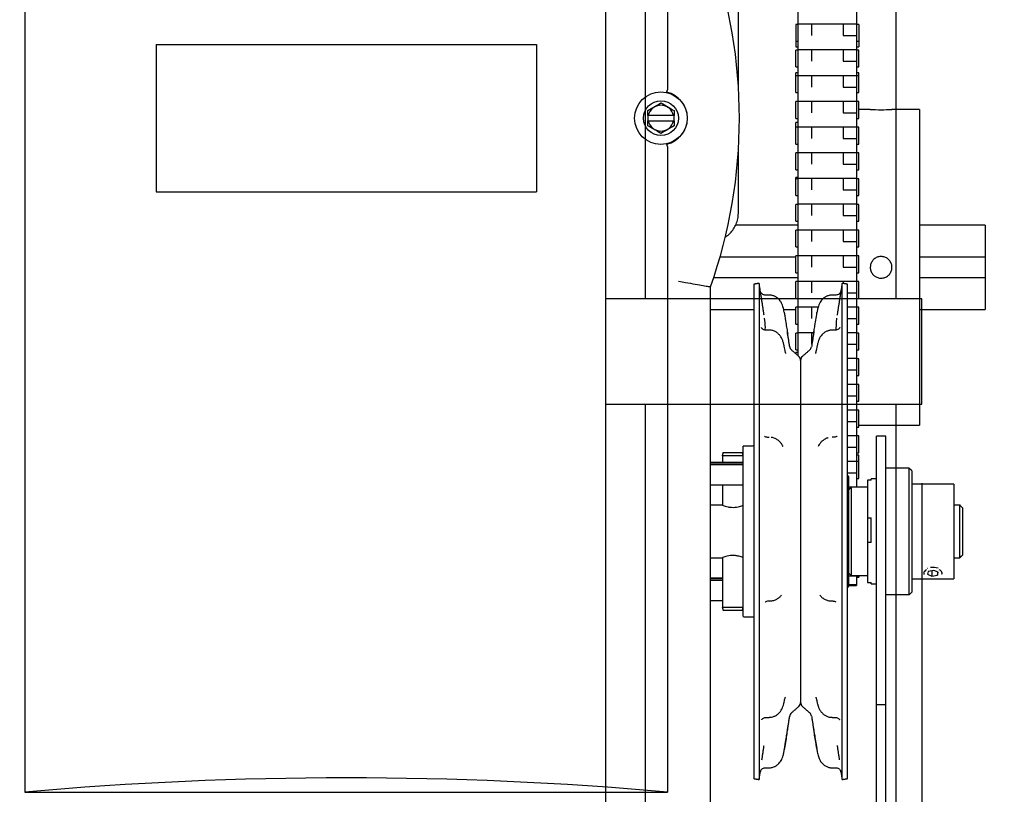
# Model space of a CAD drawing. Header units: inches. Extents: x 169.6 to 213.8, y 195 to 266.5.
# Tile 25 of 49: x 206.543 to 207.128, y 204.447 to 204.907. Entities that reach past the tile are written whole.
import ezdxf

# ---------------------------------------------------------------- set-up
doc = ezdxf.new("R2010")
doc.units = ezdxf.units.IN
doc.header["$LTSCALE"] = 0.25
doc.header["$MEASUREMENT"] = 0
doc.layers.add('ANNOTATIONS', color=1, linetype='Continuous')
doc.layers.add('RHX RH F.O.H.', color=7, linetype='Continuous')
doc.styles.add('ARIAL', font='arial.ttf', dxfattribs={"height": 0.09375})
doc.dimstyles.new('STANDARD$0', dxfattribs={"dimtxt": 0.09375, "dimasz": 0.09375, "dimexe": 0.03125, "dimexo": 0.046875, "dimgap": 0.09, "dimtad": 0, "dimtih": 1, "dimtoh": 1, "dimdec": 4, "dimzin": 0, "dimdsep": 46, "dimtxsty": 'ARIAL', "dimcen": 0.09, "dimadec": 0, "dimazin": 0, "dimtfac": 1, "dimtdec": 4, "dimtofl": 0, "dimtmove": 0, "dimatfit": 1, "dimfxl": 1, "dimtolj": 1, "dimtzin": 0, "dimarcsym": 0})

# ---------------------------------------------------------------- blocks, each defined once
blk = doc.blocks.new('*D62')
at = {"layer": 'ANNOTATIONS', "color": 0, "lineweight": -2, "transparency": 16777216}
for p, q in [((207.07873, 204.63212), (207.07873, 203.04379)), ((206.70373, 203.64149), (206.70373, 203.04379)), ((206.60998, 203.07504), (206.51623, 203.07504)), ((207.17248, 203.07504), (207.26623, 203.07504))]:
    blk.add_line(p, q, dxfattribs=at)
at = {"layer": 'ANNOTATIONS', "color": 0, "transparency": 16777216}
for points in [[(206.60998, 203.09066), (206.60998, 203.05941), (206.70373, 203.07504)], [(207.17248, 203.09066), (207.17248, 203.05941), (207.07873, 203.07504)]]:
    blk.add_solid(points, dxfattribs=at)
at = {"layer": 'defpoints', "color": 0, "transparency": 16777216}
for p in [(207.07873, 204.67899), (206.70373, 203.68837), (206.70373, 203.07504)]:
    blk.add_point(p, dxfattribs=at)
at = {"layer": 'ANNOTATIONS', "color": 0, "transparency": 16777216, "insert": (207.51933, 203.07504), "char_height": 0.09375, "attachment_point": 5, "style": 'ARIAL'}
blk.add_mtext('\\A1;5 1/2"', dxfattribs=at)

msp = doc.modelspace()

# ---------------------------------------------------------------- linework, layer by layer
at = {"layer": 'RHX RH F.O.H.', "linetype": 'Continuous'}
for p, q in [((206.54651, 205.24878), (206.54651, 204.44878)), ((206.92776, 205.24878), (206.92776, 204.86564)), ((206.89123, 200.46024), (206.89123, 205.21024)), ((207.00523, 204.70776), (207.00523, 205.06687)), ((207.03998, 205.06687), (207.03998, 204.62967)), ((206.91467, 204.74149), (206.91467, 204.96024)), ((207.06338, 204.74149), (207.06338, 204.96024)), ((207.00385, 204.90446), (207.00385, 204.89105)), ((207.01323, 204.90473), (207.01323, 204.89778)), ((207.03198, 204.90473), (207.03198, 204.89778)), ((207.04135, 204.90446), (207.04135, 204.89105)), ((207.03198, 204.89778), (207.03998, 204.89778)), ((206.62429, 204.89253), (206.62429, 204.80503)), ((206.62429, 204.89253), (206.84999, 204.89253)), ((206.84999, 204.89253), (206.84999, 204.80503)), ((207.00385, 204.87919), (207.00385, 204.88919)), ((207.01323, 204.88946), (207.01323, 204.88251)), ((207.03198, 204.88946), (207.03198, 204.88251)), ((207.04135, 204.87919), (207.04135, 204.88919)), ((207.03198, 204.88251), (207.03998, 204.88251)), ((207.00385, 204.86393), (207.00385, 204.87572)), ((207.01323, 204.87419), (207.01323, 204.86724)), ((207.03198, 204.87419), (207.03198, 204.86724)), ((207.04135, 204.86393), (207.04135, 204.87572)), ((207.03198, 204.86724), (207.03998, 204.86724)), ((207.01323, 204.85893), (207.01323, 204.85198)), ((207.03198, 204.85893), (207.03198, 204.85198)), ((207.00385, 204.84866), (207.00385, 204.85866)), ((207.04135, 204.84866), (207.04135, 204.85866)), ((207.07722, 204.85399), (207.07722, 204.66649)), ((206.91608, 204.85028), (206.91608, 204.84728)), ((206.93141, 204.85028), (206.91637, 204.85028)), ((206.91637, 204.84728), (206.93141, 204.84728)), ((206.9317, 204.84728), (206.9317, 204.85028)), ((207.03198, 204.85198), (207.03998, 204.85198)), ((207.00385, 204.83339), (207.00385, 204.84616)), ((207.01323, 204.84366), (207.01323, 204.83671)), ((207.03198, 204.84366), (207.03198, 204.83671)), ((207.04135, 204.83339), (207.04135, 204.84339)), ((207.03198, 204.83671), (207.03998, 204.83671)), ((206.92776, 204.83191), (206.92776, 204.44878)), ((207.00385, 204.81813), (207.00385, 204.82813)), ((207.01323, 204.82839), (207.01323, 204.82144)), ((207.03198, 204.82839), (207.03198, 204.82144)), ((207.04135, 204.81813), (207.04135, 204.82813)), ((207.03198, 204.82144), (207.03998, 204.82144)), ((207.00385, 204.80286), (207.00385, 204.8135)), ((207.01323, 204.81313), (207.01323, 204.80618)), ((207.03198, 204.81313), (207.03198, 204.80618)), ((207.04135, 204.80286), (207.04135, 204.81286)), ((206.62429, 204.80503), (206.84999, 204.80503)), ((207.03198, 204.80618), (207.03998, 204.80618)), ((207.00385, 204.78759), (207.00385, 204.79759)), ((207.01323, 204.79786), (207.01323, 204.79091)), ((207.03198, 204.79786), (207.03198, 204.79091)), ((207.04135, 204.78759), (207.04135, 204.79759)), ((207.03198, 204.79091), (207.03998, 204.79091)), ((207.11623, 204.78524), (207.11623, 204.73524)), ((207.00385, 204.77233), (207.00385, 204.78233)), ((207.01323, 204.78259), (207.01323, 204.77564)), ((207.03198, 204.78259), (207.03198, 204.77564)), ((207.04135, 204.77233), (207.04135, 204.78233)), ((207.03198, 204.77564), (207.03998, 204.77564)), ((206.95898, 204.76649), (207.00385, 204.76649)), ((207.00385, 204.75706), (207.00385, 204.76706)), ((207.01323, 204.76733), (207.01323, 204.76037)), ((207.03198, 204.76733), (207.03198, 204.76037)), ((207.04135, 204.75706), (207.04135, 204.76706)), ((207.07722, 204.76649), (207.11623, 204.76649)), ((207.03198, 204.76037), (207.03998, 204.76037)), ((207.00523, 204.75399), (206.95513, 204.75399)), ((207.11623, 204.75399), (207.07722, 204.75399)), ((206.95331, 204.44253), (206.95331, 204.74868)), ((206.97893, 204.75023), (206.97893, 204.45675)), ((206.98214, 204.75074), (206.98214, 204.45624)), ((207.00385, 204.74179), (207.00385, 204.75179)), ((207.01323, 204.75206), (207.01323, 204.74511)), ((207.03139, 204.45624), (207.03139, 204.75074)), ((207.03198, 204.75206), (207.03198, 204.75065)), ((207.0346, 204.45675), (207.0346, 204.75023)), ((207.04135, 204.74179), (207.04135, 204.75179)), ((207.0346, 204.74511), (207.03998, 204.74511)), ((207.07873, 204.74149), (206.89123, 204.74149)), ((207.00385, 204.72652), (207.00385, 204.73652)), ((207.01323, 204.73679), (207.01323, 204.72984)), ((207.04135, 204.72652), (207.04135, 204.73652)), ((207.07873, 204.67899), (207.07873, 204.74149)), ((207.0346, 204.72984), (207.03998, 204.72984)), ((207.00385, 204.71126), (207.00385, 204.72126)), ((207.01323, 204.72152), (207.01323, 204.71457)), ((207.04135, 204.71126), (207.04135, 204.72126)), ((207.0346, 204.71457), (207.03998, 204.71457)), ((207.00385, 204.7097), (207.00385, 204.70899)), ((207.00676, 204.70499), (207.00676, 204.50199)), ((207.04135, 204.69599), (207.04135, 204.70599)), ((207.0346, 204.69931), (207.03998, 204.69931)), ((207.04135, 204.68072), (207.04135, 204.69072)), ((207.0346, 204.68404), (207.03998, 204.68404)), ((206.89123, 204.67899), (207.07873, 204.67899)), ((206.91467, 200.46024), (206.91467, 204.67899)), ((207.06338, 200.46024), (207.06338, 204.67899)), ((207.04135, 204.66546), (207.04135, 204.67546)), ((207.0346, 204.66877), (207.03998, 204.66877)), ((206.98688, 204.65938), (206.98804, 204.65938)), ((207.02665, 204.65938), (207.02549, 204.65938)), ((207.04135, 204.65019), (207.04135, 204.66019)), ((207.05186, 204.42739), (207.05186, 204.65999)), ((207.05726, 204.42739), (207.05726, 204.65999)), ((206.96094, 204.65037), (206.97221, 204.65037)), ((206.97276, 204.56097), (206.97276, 204.65409)), ((207.0346, 204.65351), (207.03998, 204.65351)), ((207.04135, 204.63492), (207.04135, 204.64881)), ((206.95331, 204.64428), (206.97276, 204.64428)), ((206.95331, 204.64327), (206.97276, 204.64327)), ((206.96038, 204.64837), (206.96038, 204.64444)), ((206.97276, 204.64837), (206.96038, 204.64837)), ((207.0346, 204.63824), (207.03998, 204.63824)), ((207.07126, 204.56599), (207.07126, 204.64099)), ((207.07276, 204.63949), (207.07276, 204.56749)), ((206.96038, 204.63124), (206.96038, 204.61905)), ((207.03526, 204.63617), (207.03526, 204.57081)), ((207.04651, 204.63395), (207.04651, 204.5732)), ((207.04866, 204.63395), (207.04651, 204.63395)), ((207.04866, 204.63395), (207.04866, 204.63467)), ((207.09776, 204.63162), (207.09776, 204.57537)), ((207.03676, 204.62967), (207.03676, 204.57732)), ((207.10126, 204.58789), (207.10126, 204.61909)), ((207.10276, 204.61759), (207.10276, 204.58939)), ((207.04651, 204.61159), (207.04866, 204.61159)), ((207.04866, 204.59685), (207.04866, 204.61159)), ((207.04866, 204.59685), (207.04651, 204.59685)), ((206.96038, 204.58794), (206.96038, 204.55862)), ((207.08254, 204.57978), (207.08212, 204.57814)), ((207.08213, 204.58166), (207.08229, 204.58171)), ((207.08584, 204.58034), (207.08254, 204.57978)), ((207.08469, 204.58015), (207.08469, 204.57702)), ((207.08841, 204.57922), (207.08584, 204.58034)), ((207.08799, 204.57941), (207.08799, 204.57759)), ((207.08799, 204.57759), (207.08841, 204.57922)), ((206.95331, 204.57558), (206.96038, 204.57558)), ((206.95331, 204.57458), (206.96038, 204.57458)), ((207.03998, 204.57685), (207.03526, 204.57685)), ((207.03998, 204.57732), (207.03998, 204.57141)), ((207.04135, 204.57732), (207.04135, 204.57641)), ((207.04651, 204.5732), (207.04866, 204.5732)), ((207.04866, 204.57232), (207.04866, 204.5732)), ((207.08212, 204.57814), (207.08469, 204.57702)), ((207.08469, 204.57702), (207.08799, 204.57759)), ((206.96038, 204.55862), (206.97276, 204.55862)), ((206.97221, 204.55662), (206.96094, 204.55662)), ((206.97276, 204.5529), (206.97276, 204.55862)), ((207.05726, 204.50049), (207.05186, 204.50049)), ((206.54651, 204.44878), (206.92776, 204.44878))]:
    msp.add_line(p, q, dxfattribs=at)
at = {"layer": 'RHX RH F.O.H.'}
msp.add_line((206.89123, 204.21024), (206.89123, 205.21024), dxfattribs=at)
at = {"layer": 'RHX RH F.O.H.', "linetype": 'Continuous'}
for radius in [0.01562, 0.01035]:
    msp.add_circle((206.92389, 204.84878), radius, dxfattribs=at)
for centre, radius, start, end in [((206.66992, 204.84878), 0.30055, 340.54663, 19.45337), ((206.92389, 204.84878), 0.01575, 282.58669, 77.41331), ((206.92389, 204.84878), 0.00767, 11.27622, 168.72378), ((207.05453, 204.94761), 0.09384, 266.07417, 273.8776), ((206.92389, 204.84878), 0.00767, 191.27622, 348.72378), ((207.00338, 204.71359), 0.00312, 189, 228.32635), ((207.01015, 204.71359), 0.00313, 311.67365, 351), ((207.00364, 204.70499), 0.00313, 0, 48.32635), ((207.00989, 204.70499), 0.00312, 131.67365, 180), ((207.08526, 204.56956), 0.0125, 75.48958, 96.39516), ((207.00364, 204.50199), 0.00313, 311.67365, 0), ((207.00989, 204.50199), 0.00312, 180, 228.32635), ((207.00338, 204.49339), 0.00312, 131.67365, 171), ((207.01015, 204.49339), 0.00313, 9, 48.32635)]:
    msp.add_arc(centre, radius, start, end, dxfattribs=at)
msp.add_ellipse((206.73714, 203.73553), major_axis=(1.25, 0), ratio=0.57735, start_param=1.417699, end_param=1.723894, dxfattribs=at)
for points in [[(206.96982, 204.86844), (206.96982, 204.94102)], [(207.00523, 204.90446), (207.00385, 204.90446)], [(207.00523, 204.90473), (207.03998, 204.90473)], [(207.04135, 204.90446), (207.03998, 204.90446)], [(207.00385, 204.89446), (207.00523, 204.89446)], [(207.03998, 204.89446), (207.04135, 204.89446)], [(207.00385, 204.89105), (207.00523, 204.89105)], [(207.00523, 204.88919), (207.00385, 204.88919)], [(207.00523, 204.88946), (207.03998, 204.88946)], [(207.03998, 204.89105), (207.04135, 204.89105)], [(207.04135, 204.88919), (207.03998, 204.88919)], [(207.00385, 204.87919), (207.00523, 204.87919)], [(207.03998, 204.87919), (207.04135, 204.87919)], [(207.00523, 204.87572), (207.00385, 204.87572)], [(207.00523, 204.87393), (207.00385, 204.87393)], [(207.00523, 204.87419), (207.03998, 204.87419)], [(207.04135, 204.87572), (207.03998, 204.87572)], [(207.04135, 204.87393), (207.03998, 204.87393)], [(206.92776, 204.86564), (206.92776, 204.86559)], [(207.00385, 204.86393), (207.00523, 204.86393)], [(207.00523, 204.85893), (207.03998, 204.85893)], [(207.03998, 204.86393), (207.04135, 204.86393)], [(206.91608, 204.85028), (206.91608, 204.85329)], [(206.9317, 204.85329), (206.9317, 204.85028)], [(207.00523, 204.85866), (207.00385, 204.85866)], [(207.04135, 204.85866), (207.03998, 204.85866)], [(207.04811, 204.85399), (207.04135, 204.85399)], [(207.07722, 204.85399), (207.06088, 204.85399)], [(206.91608, 204.85028), (206.91637, 204.85028)], [(206.91637, 204.84728), (206.91608, 204.84728)], [(206.93141, 204.85028), (206.9317, 204.85028)], [(206.9317, 204.84728), (206.93141, 204.84728)], [(207.00385, 204.84866), (207.00523, 204.84866)], [(207.03998, 204.84866), (207.04135, 204.84866)], [(207.00523, 204.84616), (207.00385, 204.84616)], [(207.00523, 204.84339), (207.00385, 204.84339)], [(207.00523, 204.84366), (207.03998, 204.84366)], [(207.04135, 204.84339), (207.03998, 204.84339)], [(206.92776, 204.83196), (206.92776, 204.83191)], [(207.00385, 204.83339), (207.00523, 204.83339)], [(207.03998, 204.83339), (207.04135, 204.83339)], [(206.96982, 204.79239), (206.96982, 204.82912)], [(207.00523, 204.82813), (207.00385, 204.82813)], [(207.00523, 204.82839), (207.03998, 204.82839)], [(207.04135, 204.82813), (207.03998, 204.82813)], [(207.00385, 204.81813), (207.00523, 204.81813)], [(207.03998, 204.81813), (207.04135, 204.81813)], [(207.00523, 204.8135), (207.00385, 204.8135)], [(207.00523, 204.81286), (207.00385, 204.81286)], [(207.00523, 204.81313), (207.03998, 204.81313)], [(207.04135, 204.81286), (207.03998, 204.81286)], [(207.00385, 204.80286), (207.00523, 204.80286)], [(207.03998, 204.80286), (207.04135, 204.80286)], [(207.00523, 204.79759), (207.00385, 204.79759)], [(207.00523, 204.79786), (207.03998, 204.79786)], [(207.04135, 204.79759), (207.03998, 204.79759)], [(207.00523, 204.78524), (206.96816, 204.78524)], [(207.00385, 204.78759), (207.00523, 204.78759)], [(207.03998, 204.78759), (207.04135, 204.78759)], [(207.11623, 204.78524), (207.07722, 204.78524)], [(207.00523, 204.78233), (207.00385, 204.78233)], [(207.00523, 204.78259), (207.03998, 204.78259)], [(207.04135, 204.78233), (207.03998, 204.78233)], [(207.00385, 204.77233), (207.00523, 204.77233)], [(207.03998, 204.77233), (207.04135, 204.77233)], [(207.00523, 204.76706), (207.00385, 204.76706)], [(207.00523, 204.76733), (207.03998, 204.76733)], [(207.04135, 204.76706), (207.03998, 204.76706)], [(207.00385, 204.75706), (207.00523, 204.75706)], [(207.03998, 204.75706), (207.04135, 204.75706)], [(206.95331, 204.74868), (206.95309, 204.74872)], [(206.98214, 204.75074), (206.97893, 204.75023)], [(206.98338, 204.74288), (206.98214, 204.75074)], [(207.00523, 204.75179), (207.00385, 204.75179)], [(207.00523, 204.75206), (207.03998, 204.75206)], [(207.03139, 204.75074), (207.03016, 204.74301)], [(207.0346, 204.75023), (207.03139, 204.75074)], [(207.04135, 204.75179), (207.03998, 204.75179)], [(206.98804, 204.74377), (206.98588, 204.74377)], [(207.02765, 204.74377), (207.02549, 204.74377)], [(207.03016, 204.74301), (207.02971, 204.74013)], [(206.98512, 204.73184), (206.98382, 204.74013)], [(207.00385, 204.74179), (207.00523, 204.74179)], [(207.00523, 204.73652), (207.00385, 204.73652)], [(207.00523, 204.73679), (207.01722, 204.73679)], [(207.02971, 204.74013), (207.02841, 204.73184)], [(207.0346, 204.73679), (207.03998, 204.73679)], [(207.03998, 204.74179), (207.04135, 204.74179)], [(207.04135, 204.73652), (207.03998, 204.73652)], [(206.95331, 204.73524), (206.97893, 204.73524)], [(206.99671, 204.73524), (207.00385, 204.73524)], [(206.997, 204.73365), (206.99722, 204.73227)], [(207.01631, 204.73227), (207.01653, 204.73365)], [(207.07722, 204.73524), (207.11623, 204.73524)], [(207.00385, 204.72652), (207.00523, 204.72652)], [(207.03998, 204.72652), (207.04135, 204.72652)], [(206.98804, 204.72295), (206.98611, 204.72295)], [(207.00029, 204.7131), (206.9989, 204.72192)], [(207.00523, 204.72126), (207.00385, 204.72126)], [(207.00523, 204.72152), (207.01457, 204.72152)], [(207.01462, 204.72186), (207.01324, 204.7131)], [(207.02741, 204.72295), (207.02549, 204.72295)], [(207.0346, 204.72152), (207.03998, 204.72152)], [(207.04135, 204.72126), (207.03998, 204.72126)], [(207.00572, 204.70733), (207.0013, 204.71126)], [(207.00385, 204.71126), (207.00523, 204.71126)], [(207.00523, 204.7097), (207.00385, 204.7097)], [(207.01223, 204.71126), (207.00781, 204.70733)], [(207.03998, 204.71126), (207.04135, 204.71126)], [(207.0065, 204.70626), (207.00703, 204.70626)], [(207.0346, 204.70626), (207.03998, 204.70626)], [(207.04135, 204.70599), (207.03998, 204.70599)], [(207.03998, 204.69599), (207.04135, 204.69599)], [(207.0346, 204.69099), (207.03998, 204.69099)], [(207.04135, 204.69072), (207.03998, 204.69072)], [(207.03998, 204.68072), (207.04135, 204.68072)], [(207.0346, 204.67572), (207.03998, 204.67572)], [(207.04135, 204.67546), (207.03998, 204.67546)], [(207.04135, 204.66649), (207.07722, 204.66649)], [(207.0346, 204.66046), (207.03998, 204.66046)], [(207.03998, 204.66546), (207.04135, 204.66546)], [(207.04135, 204.66019), (207.03998, 204.66019)], [(207.05726, 204.65999), (207.05186, 204.65999)], [(206.96038, 204.64837), (206.96094, 204.65037)], [(206.97276, 204.64837), (206.97221, 204.65037)], [(206.97893, 204.6542), (206.97276, 204.65409)], [(207.03998, 204.65019), (207.04135, 204.65019)], [(207.04135, 204.64881), (207.03998, 204.64881)], [(206.97276, 204.64444), (206.95331, 204.64444)], [(207.0346, 204.64519), (207.03998, 204.64519)], [(207.04135, 204.64492), (207.03998, 204.64492)], [(207.07126, 204.64099), (207.05726, 204.64099)], [(207.07276, 204.63949), (207.07126, 204.64099)], [(206.95331, 204.63124), (206.97276, 204.63124)], [(207.03526, 204.63617), (207.0346, 204.63684)], [(207.03998, 204.63492), (207.04135, 204.63492)], [(207.05186, 204.63467), (207.04866, 204.63467)], [(207.09776, 204.63162), (207.07276, 204.63162)], [(207.03526, 204.62992), (207.03998, 204.62992)], [(207.03676, 204.62967), (207.03526, 204.62817)], [(207.04651, 204.62967), (207.03676, 204.62967)], [(206.96035, 204.61909), (206.95331, 204.61909)], [(207.10126, 204.61909), (207.09776, 204.61909)], [(207.10276, 204.61759), (207.10126, 204.61909)], [(206.95331, 204.58789), (206.96035, 204.58789)], [(207.09776, 204.58789), (207.10126, 204.58789)], [(207.10126, 204.58789), (207.10276, 204.58939)], [(207.03526, 204.57882), (207.03676, 204.57732)], [(207.0798, 204.57866), (207.07999, 204.57814)], [(206.96038, 204.57575), (206.95331, 204.57575)], [(207.03676, 204.57732), (207.04651, 204.57732)], [(207.03998, 204.57698), (207.04135, 204.57698)], [(207.03998, 204.57641), (207.04135, 204.57641)], [(207.07276, 204.57537), (207.09776, 204.57537)], [(207.0346, 204.57015), (207.03526, 204.57081)], [(207.03526, 204.57198), (207.03998, 204.57198)], [(207.03526, 204.57141), (207.03998, 204.57141)], [(207.04866, 204.57232), (207.05186, 204.57232)], [(207.07126, 204.56599), (207.07276, 204.56749)], [(206.95331, 204.56255), (206.96038, 204.56255)], [(206.97276, 204.55862), (206.97276, 204.56097)], [(206.98735, 204.56221), (206.98832, 204.56221)], [(207.02521, 204.56221), (207.02618, 204.56221)], [(207.05726, 204.56599), (207.07126, 204.56599)], [(206.96094, 204.55662), (206.96038, 204.55862)], [(206.97221, 204.55662), (206.97276, 204.55862)], [(206.97276, 204.5529), (206.97893, 204.55279)], [(207.0013, 204.49573), (207.00572, 204.49966)], [(207.00781, 204.49966), (207.01223, 204.49573)], [(206.98623, 204.49312), (206.98804, 204.49312)], [(206.9989, 204.48507), (207.00029, 204.49388)], [(207.01324, 204.49388), (207.01462, 204.48513)], [(207.02549, 204.49312), (207.0273, 204.49312)], [(206.98382, 204.468), (206.98512, 204.4765)], [(206.997, 204.47334), (206.99722, 204.47471)], [(207.01631, 204.47471), (207.01653, 204.47334)], [(207.02841, 204.4765), (207.02971, 204.468)], [(206.98588, 204.46322), (206.98804, 204.46322)], [(207.02549, 204.46322), (207.02765, 204.46322)], [(206.97893, 204.45675), (206.98214, 204.45624)], [(206.98214, 204.45624), (206.98288, 204.46089)], [(206.98297, 204.46152), (206.98286, 204.46091)], [(207.03066, 204.46086), (207.03139, 204.45624)], [(207.03139, 204.45624), (207.0346, 204.45675)]]:
    msp.add_open_spline(points, degree=1, dxfattribs=at)
for points, knots in [([(206.92732, 204.86415), (206.92732, 204.86415), (206.92733, 204.86415), (206.92736, 204.86418), (206.92743, 204.86434), (206.92753, 204.86466), (206.92765, 204.8651), (206.92772, 204.86543), (206.92776, 204.86559)], [0, 0, 0, 0, 0.011603, 0.133673, 0.350839, 0.567403, 0.783698, 1, 1, 1, 1]), ([(206.91608, 204.85329), (206.91747, 204.85409), (206.92008, 204.8556), (206.92268, 204.8571), (206.92389, 204.8578)], [0, 0, 0, 0, 0.532445, 1, 1, 1, 1]), ([(206.92389, 204.8578), (206.92528, 204.857), (206.92789, 204.85549), (206.93049, 204.85399), (206.9317, 204.85329)], [0, 0, 0, 0, 0.532445, 1, 1, 1, 1]), ([(206.91608, 204.84427), (206.91608, 204.84465), (206.91608, 204.84564), (206.91608, 204.84665), (206.91608, 204.84728)], [0, 0, 0, 0, 0.385069, 1, 1, 1, 1]), ([(206.9317, 204.84728), (206.9317, 204.84665), (206.9317, 204.84564), (206.9317, 204.84465), (206.9317, 204.84427)], [0, 0, 0, 0, 0.614931, 1, 1, 1, 1]), ([(206.92389, 204.83976), (206.9225, 204.84056), (206.91989, 204.84206), (206.91729, 204.84356), (206.91608, 204.84427)], [0, 0, 0, 0, 0.532445, 1, 1, 1, 1]), ([(206.9317, 204.84427), (206.93031, 204.84346), (206.9277, 204.84196), (206.92511, 204.84046), (206.92389, 204.83976)], [0, 0, 0, 0, 0.532445, 1, 1, 1, 1]), ([(206.92776, 204.83196), (206.92772, 204.83213), (206.92765, 204.83246), (206.92753, 204.83289), (206.92743, 204.83322), (206.92736, 204.83337), (206.92733, 204.8334), (206.92732, 204.8334), (206.92732, 204.8334)], [0, 0, 0, 0, 0.216302, 0.432597, 0.649161, 0.866327, 0.988397, 1, 1, 1, 1]), ([(206.96206, 204.77829), (206.96263, 204.77865), (206.96412, 204.77959), (206.96609, 204.78167), (206.96791, 204.78436), (206.96916, 204.78737), (206.96975, 204.7901), (206.9698, 204.79179), (206.96982, 204.79239)], [0, 0, 0, 0, 0.120195, 0.312965, 0.50572, 0.698459, 0.891182, 1, 1, 1, 1]), ([(207.05453, 204.76667), (207.05526, 204.7666), (207.0567, 204.76645), (207.05862, 204.76535), (207.06008, 204.76372), (207.06092, 204.76169), (207.06104, 204.75949), (207.06043, 204.75738), (207.05915, 204.7556), (207.05735, 204.75433), (207.05524, 204.75373), (207.05305, 204.75387), (207.05102, 204.75472), (207.04939, 204.75619), (207.04834, 204.75812), (207.04799, 204.76029), (207.04837, 204.76245), (207.04945, 204.76436), (207.05109, 204.76581), (207.05289, 204.76656), (207.05407, 204.76664), (207.05453, 204.76667)], [0, 0, 0, 0, 0.053603, 0.107202, 0.160881, 0.214612, 0.268257, 0.321812, 0.375414, 0.429125, 0.48284, 0.536444, 0.589998, 0.64364, 0.69737, 0.751052, 0.804625, 0.858197, 0.911878, 0.965608, 1, 1, 1, 1]), ([(206.93434, 204.75199), (206.93436, 204.75199), (206.93572, 204.75175), (206.93917, 204.75114), (206.94437, 204.75023), (206.94911, 204.74941), (206.95237, 204.74884), (206.95285, 204.74876), (206.95309, 204.74872)], [0, 0, 0, 0, 0.002243, 0.14162, 0.359137, 0.573676, 0.786815, 1, 1, 1, 1]), ([(206.98588, 204.74381), (206.98562, 204.74381), (206.98505, 204.74381), (206.98429, 204.74415), (206.98369, 204.74462), (206.98329, 204.74511), (206.98305, 204.74554), (206.98293, 204.74584), (206.98288, 204.746), (206.98286, 204.74609), (206.98285, 204.74614), (206.98285, 204.74613), (206.98285, 204.74612)], [0, 0, 0, 0, 0.1590981, 0.3423397, 0.4954443, 0.6243767, 0.7281185, 0.7984392, 0.8430083, 0.8879354, 0.9537413, 1, 1, 1, 1]), ([(206.98382, 204.74013), (206.98379, 204.74032), (206.98363, 204.74134), (206.98349, 204.74219), (206.98338, 204.74288)], [0, 0, 0, 0, 0.191367, 1, 1, 1, 1]), ([(206.997, 204.73365), (206.99692, 204.73415), (206.99669, 204.73553), (206.99617, 204.73751), (206.9952, 204.73961), (206.99391, 204.74134), (206.99224, 204.74267), (206.99038, 204.74347), (206.98897, 204.74382), (206.98817, 204.74374), (206.98804, 204.74372)], [0, 0, 0, 0, 0.101615, 0.282188, 0.413057, 0.565122, 0.714733, 0.837733, 0.973401, 1, 1, 1, 1]), ([(207.02549, 204.74372), (207.02536, 204.74373), (207.02457, 204.74383), (207.02321, 204.74348), (207.02159, 204.74281), (207.02027, 204.74187), (207.01919, 204.74077), (207.0183, 204.7395), (207.01759, 204.73804), (207.01703, 204.73632), (207.01672, 204.73483), (207.01657, 204.7339), (207.01653, 204.73365)], [0, 0, 0, 0, 0.0279185, 0.1597197, 0.2748914, 0.3815897, 0.4836925, 0.5849345, 0.693072, 0.8091617, 0.9502252, 1, 1, 1, 1]), ([(207.03067, 204.74608), (207.03066, 204.74605), (207.03064, 204.746), (207.03058, 204.74579), (207.03041, 204.74537), (207.03, 204.74475), (207.02924, 204.74414), (207.02839, 204.74378), (207.02784, 204.74381), (207.02765, 204.74382)], [0, 0, 0, 0, 0.067484, 0.124275, 0.211029, 0.392677, 0.629108, 0.867353, 1, 1, 1, 1]), ([(206.99722, 204.73227), (206.99736, 204.73141), (206.99774, 204.72903), (206.99831, 204.72551), (206.99885, 204.72221), (206.99902, 204.72115), (206.9991, 204.72061)], [0, 0, 0, 0, 0.160308, 0.440949, 0.719875, 1, 1, 1, 1]), ([(207.01443, 204.72061), (207.01447, 204.72085), (207.01457, 204.72157), (207.01495, 204.72386), (207.01557, 204.72767), (207.01606, 204.73074), (207.01631, 204.73227)], [0, 0, 0, 0, 0.145166, 0.42978, 0.715325, 1, 1, 1, 1]), ([(206.98577, 204.72302), (206.9858, 204.72351), (206.98592, 204.72583), (206.98563, 204.72817), (206.9854, 204.73002)], [0, 0, 0, 0, 0.2093595, 1, 1, 1, 1]), ([(207.02813, 204.73002), (207.02806, 204.7295), (207.02777, 204.72715), (207.02775, 204.7248), (207.02773, 204.72298)], [0, 0, 0, 0, 0.223137, 1, 1, 1, 1]), ([(206.98611, 204.72302), (206.9859, 204.723), (206.98537, 204.72297), (206.98464, 204.7233), (206.98404, 204.72374), (206.98371, 204.72414), (206.98356, 204.72438), (206.98352, 204.72448), (206.98353, 204.72446), (206.98353, 204.72445)], [0, 0, 0, 0, 0.140781, 0.353617, 0.53114, 0.679625, 0.808807, 0.953059, 1, 1, 1, 1]), ([(206.9968, 204.71442), (206.99676, 204.71461), (206.99661, 204.71538), (206.99619, 204.71677), (206.99541, 204.71852), (206.99427, 204.72014), (206.99285, 204.72145), (206.99118, 204.72238), (206.98955, 204.72291), (206.98847, 204.72289), (206.98804, 204.72289)], [0, 0, 0, 0, 0.0485271, 0.1907125, 0.3354618, 0.4815515, 0.6279857, 0.7607798, 0.9046485, 1, 1, 1, 1]), ([(207.02549, 204.72288), (207.02512, 204.7229), (207.02415, 204.72293), (207.02266, 204.72249), (207.02114, 204.72174), (207.01989, 204.72075), (207.01884, 204.71958), (207.01799, 204.71825), (207.01734, 204.71675), (207.01694, 204.71545), (207.01678, 204.71467), (207.01673, 204.71443)], [0, 0, 0, 0, 0.081049, 0.216224, 0.338209, 0.455439, 0.569081, 0.685356, 0.807506, 0.93848, 1, 1, 1, 1]), ([(207.03, 204.72446), (207.03, 204.72445), (207.02999, 204.72444), (207.02985, 204.72417), (207.02948, 204.72372), (207.02878, 204.72323), (207.02802, 204.72293), (207.02754, 204.72299), (207.02742, 204.723)], [0, 0, 0, 0, 0.15649, 0.306762, 0.465159, 0.675282, 0.919887, 1, 1, 1, 1]), ([(206.99717, 204.71266), (206.99711, 204.71296), (206.997, 204.71355), (206.99688, 204.71406), (206.99682, 204.71432)], [0, 0, 0, 0, 0.497037, 1, 1, 1, 1]), ([(207.01671, 204.71433), (207.01665, 204.71407), (207.01653, 204.71356), (207.01642, 204.71294), (207.01636, 204.71263)], [0, 0, 0, 0, 0.503022, 1, 1, 1, 1]), ([(206.998, 204.70913), (206.99799, 204.70915), (206.99797, 204.70921), (206.9978, 204.7098), (206.99753, 204.71091), (206.99731, 204.71194), (206.99718, 204.71264), (206.99717, 204.71268)], [0, 0, 0, 0, 0.152652, 0.381109, 0.663299, 0.979732, 1, 1, 1, 1]), ([(207.01636, 204.71269), (207.01624, 204.71208), (207.016, 204.71091), (207.01573, 204.70979), (207.01554, 204.70917), (207.01554, 204.70917), (207.01554, 204.70918)], [0, 0, 0, 0, 0.325084, 0.627333, 0.871758, 1, 1, 1, 1]), ([(206.98673, 204.65945), (206.98654, 204.65945), (206.98595, 204.65944), (206.98539, 204.65985), (206.98522, 204.66005), (206.98525, 204.66), (206.98526, 204.65999)], [0, 0, 0, 0, 0.190479, 0.57205, 0.936456, 1, 1, 1, 1]), ([(206.99635, 204.65398), (206.99619, 204.65429), (206.9958, 204.65505), (206.99484, 204.65632), (206.99341, 204.65767), (206.99159, 204.65868), (206.99017, 204.65923), (206.98938, 204.65926), (206.98932, 204.65926)], [0, 0, 0, 0, 0.136486, 0.344687, 0.552819, 0.765127, 0.98229, 1, 1, 1, 1]), ([(207.02304, 204.65898), (207.02291, 204.65896), (207.02211, 204.65881), (207.02084, 204.6581), (207.01936, 204.65701), (207.01823, 204.65574), (207.01753, 204.65472), (207.01725, 204.65414), (207.01718, 204.65398)], [0, 0, 0, 0, 0.045338, 0.275513, 0.490905, 0.698786, 0.917209, 1, 1, 1, 1]), ([(207.02826, 204.65998), (207.02826, 204.65998), (207.02825, 204.65997), (207.02781, 204.65956), (207.02711, 204.65945), (207.02677, 204.65939)], [0, 0, 0, 0, 0.28781, 0.65095, 1, 1, 1, 1]), ([(206.96035, 204.61906), (206.96033, 204.61907), (206.96027, 204.61909), (206.96085, 204.61886), (206.96199, 204.61846), (206.9637, 204.61802), (206.96576, 204.61775), (206.96783, 204.6178), (206.96971, 204.6181), (206.97129, 204.61854), (206.97241, 204.61895), (206.97275, 204.61909), (206.97276, 204.61909), (206.97276, 204.61909)], [0, 0, 0, 0, 0.04579, 0.144714, 0.246717, 0.355465, 0.465179, 0.566963, 0.664771, 0.768224, 0.878394, 0.98633, 1, 1, 1, 1]), ([(206.97276, 204.58789), (206.9727, 204.58792), (206.97257, 204.58797), (206.97159, 204.58834), (206.9701, 204.58879), (206.96815, 204.58916), (206.96604, 204.58924), (206.96408, 204.58903), (206.96235, 204.58863), (206.96103, 204.5882), (206.9603, 204.58791), (206.96034, 204.58792), (206.96035, 204.58793)], [0, 0, 0, 0, 0.101767, 0.203367, 0.309347, 0.419989, 0.525527, 0.623749, 0.724043, 0.832107, 0.942232, 1, 1, 1, 1]), ([(207.08145, 204.58069), (207.08119, 204.58054), (207.08049, 204.58014), (207.07992, 204.5794), (207.07983, 204.57888), (207.0798, 204.57866)], [0, 0, 0, 0, 0.24795, 0.680364, 1, 1, 1, 1]), ([(207.09054, 204.57814), (207.0906, 204.57821), (207.09085, 204.57852), (207.09068, 204.57921), (207.09013, 204.58006), (207.08939, 204.58051), (207.08907, 204.58071)], [0, 0, 0, 0, 0.093581, 0.424246, 0.752164, 1, 1, 1, 1]), ([(206.98582, 204.56165), (206.98581, 204.56165), (206.9858, 204.56163), (206.98617, 204.56196), (206.98691, 204.56228), (206.98729, 204.5622), (206.98732, 204.56219)], [0, 0, 0, 0, 0.1934424, 0.5749166, 0.9678708, 1, 1, 1, 1]), ([(206.98831, 204.56225), (206.98843, 204.56224), (206.9893, 204.56215), (206.99085, 204.56252), (206.99274, 204.5633), (206.99428, 204.56439), (206.99502, 204.56523), (206.99538, 204.56563)], [0, 0, 0, 0, 0.04154, 0.309647, 0.554406, 0.785536, 1, 1, 1, 1]), ([(207.0182, 204.56563), (207.01842, 204.56535), (207.01903, 204.56458), (207.02046, 204.56349), (207.0224, 204.5626), (207.02407, 204.56217), (207.02501, 204.56226), (207.02523, 204.56228)], [0, 0, 0, 0, 0.145551, 0.40041, 0.659995, 0.923999, 1, 1, 1, 1]), ([(207.02615, 204.56215), (207.02644, 204.56215), (207.02711, 204.56214), (207.02768, 204.56169), (207.02772, 204.56164), (207.02773, 204.56162)], [0, 0, 0, 0, 0.290153, 0.681128, 1, 1, 1, 1]), ([(206.99673, 204.50114), (206.99677, 204.50129), (206.99691, 204.50181), (206.99704, 204.50246), (206.99714, 204.50292)], [0, 0, 0, 0, 0.290879, 1, 1, 1, 1]), ([(206.99714, 204.50285), (206.99723, 204.50329), (206.99743, 204.50417), (206.99762, 204.50486), (206.99775, 204.5052), (206.99771, 204.50512), (206.99771, 204.50512)], [0, 0, 0, 0, 0.357376, 0.714808, 0.99172, 1, 1, 1, 1]), ([(207.01582, 204.50511), (207.01583, 204.50508), (207.01586, 204.505), (207.01606, 204.5043), (207.01625, 204.50356), (207.01637, 204.50295), (207.01639, 204.50284)], [0, 0, 0, 0, 0.2406457, 0.5571285, 0.9209109, 1, 1, 1, 1]), ([(207.01639, 204.50288), (207.01645, 204.5026), (207.01658, 204.50198), (207.01672, 204.50145), (207.0168, 204.50117)], [0, 0, 0, 0, 0.450568, 1, 1, 1, 1]), ([(206.98804, 204.49318), (206.98852, 204.49318), (206.98959, 204.49318), (206.99114, 204.49369), (206.99261, 204.49447), (206.99383, 204.49549), (206.99486, 204.49669), (206.99568, 204.49804), (206.9963, 204.49954), (206.99662, 204.50058), (206.99673, 204.50109), (206.99673, 204.5011)], [0, 0, 0, 0, 0.1095608, 0.2451587, 0.3709492, 0.4913824, 0.6105097, 0.735271, 0.8597192, 0.9987989, 1, 1, 1, 1]), ([(207.01681, 204.50106), (207.01684, 204.50096), (207.01699, 204.50029), (207.01741, 204.49901), (207.01821, 204.49736), (207.0193, 204.49587), (207.02066, 204.49464), (207.02227, 204.49373), (207.02391, 204.49318), (207.02502, 204.49318), (207.02549, 204.49318)], [0, 0, 0, 0, 0.028526, 0.181958, 0.323687, 0.465027, 0.608332, 0.743643, 0.892253, 1, 1, 1, 1]), ([(206.98372, 204.49174), (206.98372, 204.49173), (206.98371, 204.4917), (206.98378, 204.49185), (206.98406, 204.49223), (206.98466, 204.49274), (206.98545, 204.4931), (206.98602, 204.49308), (206.98623, 204.49307)], [0, 0, 0, 0, 0.070182, 0.243056, 0.401973, 0.605341, 0.854898, 1, 1, 1, 1]), ([(207.02731, 204.49308), (207.02741, 204.49309), (207.02785, 204.49315), (207.02855, 204.49289), (207.02924, 204.49246), (207.02962, 204.49204), (207.02978, 204.49178), (207.02983, 204.49169), (207.02982, 204.49171), (207.02981, 204.49172)], [0, 0, 0, 0, 0.065708, 0.307433, 0.505697, 0.673742, 0.82023, 0.976274, 1, 1, 1, 1]), ([(206.9991, 204.4875), (206.99906, 204.48717), (206.99896, 204.4862), (206.99858, 204.48354), (206.99796, 204.47941), (206.99747, 204.47629), (206.99722, 204.47473)], [0, 0, 0, 0, 0.145166, 0.429777, 0.715325, 1, 1, 1, 1]), ([(206.99722, 204.47471), (206.99736, 204.47558), (206.99774, 204.47796), (206.99831, 204.48143), (206.99875, 204.48413), (206.99887, 204.48489), (206.99889, 204.48507)], [0, 0, 0, 0, 0.1988063, 0.5468422, 0.8927485, 1, 1, 1, 1]), ([(207.01631, 204.47473), (207.01617, 204.4756), (207.01579, 204.47801), (207.01521, 204.48174), (207.01468, 204.4854), (207.01451, 204.4868), (207.01443, 204.4875)], [0, 0, 0, 0, 0.16031, 0.44095, 0.719874, 1, 1, 1, 1]), ([(207.01462, 204.48513), (207.01473, 204.48447), (207.01496, 204.483), (207.01557, 204.47928), (207.01606, 204.47623), (207.01631, 204.47471)], [0, 0, 0, 0, 0.293059, 0.647071, 1, 1, 1, 1]), ([(206.98804, 204.46327), (206.98817, 204.46325), (206.98896, 204.46316), (206.99032, 204.46351), (206.99194, 204.46418), (206.99326, 204.46511), (206.99434, 204.46621), (206.99523, 204.46749), (206.99593, 204.46894), (206.9965, 204.47067), (206.99681, 204.47216), (206.99696, 204.47309), (206.997, 204.47333)], [0, 0, 0, 0, 0.0278606, 0.1596691, 0.2748477, 0.3815533, 0.4836618, 0.5849096, 0.6930534, 0.809151, 0.9502227, 1, 1, 1, 1]), ([(207.01653, 204.47333), (207.01661, 204.47284), (207.01684, 204.47146), (207.01736, 204.46947), (207.01833, 204.46738), (207.01962, 204.46565), (207.02129, 204.46431), (207.02315, 204.46352), (207.02456, 204.46316), (207.02536, 204.46325), (207.02549, 204.46326)], [0, 0, 0, 0, 0.10161, 0.282173, 0.413036, 0.565091, 0.714696, 0.837689, 0.97335, 1, 1, 1, 1]), ([(206.98286, 204.46091), (206.98285, 204.46087), (206.98284, 204.46081), (206.98287, 204.46094), (206.98292, 204.46112), (206.98307, 204.46151), (206.98345, 204.46215), (206.98419, 204.46279), (206.98506, 204.46319), (206.98565, 204.46318), (206.98588, 204.46317)], [0, 0, 0, 0, 0.1674917, 0.2335843, 0.2817064, 0.3398131, 0.4909482, 0.680923, 0.8748781, 1, 1, 1, 1]), ([(207.02764, 204.46318), (207.02792, 204.46318), (207.02851, 204.46317), (207.02927, 204.46281), (207.02987, 204.46234), (207.03026, 204.46185), (207.03049, 204.46143), (207.0306, 204.46113), (207.03065, 204.46098), (207.03067, 204.46089), (207.03068, 204.46084), (207.03068, 204.46084), (207.03066, 204.46092), (207.03066, 204.46096)], [0, 0, 0, 0, 0.146019, 0.299619, 0.428271, 0.536476, 0.623082, 0.680884, 0.718296, 0.757237, 0.81526, 0.924154, 1, 1, 1, 1])]:
    msp.add_open_spline(points, degree=3, knots=knots, dxfattribs=at)

# ---------------------------------------------------------------- dimensions: what is measured, and where the dimension line sits
at = {"layer": 'ANNOTATIONS'}
dim = msp.add_linear_dim(base=(206.70373, 203.07504), p1=(207.07873, 204.67899), p2=(206.70373, 203.68837), angle=180, text='5 1/2"', dimstyle='STANDARD$0', dxfattribs=at)
dim.commit()
dim.dimension.update_dxf_attribs({"geometry": '*D62', "text_midpoint": (207.51933, 203.07504), "dimtype": 160})

doc.saveas('drawing.dxf')
